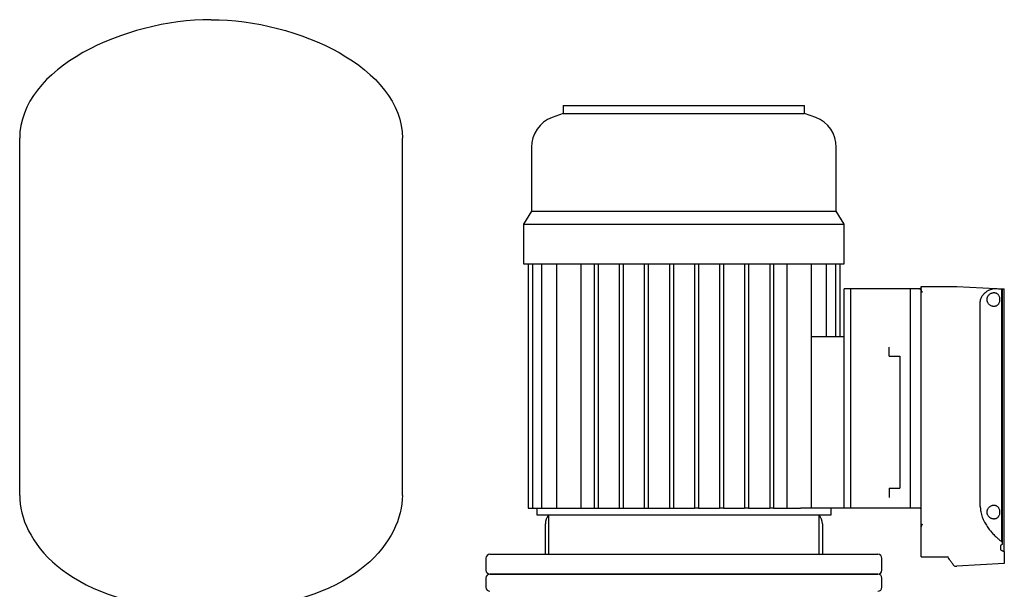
# Model space of a CAD drawing. Header units: millimetres. Extents: x 10 to 1774, y 13 to 899.
# Tile 3 of 8: x 10 to 756, y 468 to 899. Entities that reach past the tile are written whole.
import ezdxf

# ---------------------------------------------------------------- set-up
doc = ezdxf.new("R2010")
doc.units = ezdxf.units.MM

msp = doc.modelspace()

# ---------------------------------------------------------------- linework, layer by layer
at = {"color": 7, "linetype": 'Continuous', "lineweight": 25}
for p, q in [((421.95, 834.05), (421.95, 828.05)), ((421.95, 834.05), (513.45, 834.05)), ((513.45, 834.05), (604.95, 834.05)), ((604.95, 828.05), (604.95, 834.05)), ((421.95, 828.05), (413.52, 824.89)), ((421.95, 828.05), (513.45, 828.05)), ((513.45, 828.05), (604.95, 828.05)), ((613.37, 824.89), (604.95, 828.05)), ((10.09, 538.65), (10.09, 809.25)), ((300.09, 538.65), (300.09, 809.25)), ((397.95, 802.42), (397.95, 754.05)), ((628.95, 754.05), (628.95, 802.42)), ((397.95, 754.05), (391.95, 744.05)), ((397.95, 754.05), (513.45, 754.05)), ((513.45, 754.05), (628.95, 754.05)), ((634.95, 744.05), (628.95, 754.05)), ((391.95, 744.05), (391.95, 714.05)), ((391.95, 744.05), (513.45, 744.05)), ((513.45, 744.05), (634.95, 744.05)), ((634.95, 714.05), (634.95, 744.05)), ((391.95, 714.05), (513.45, 714.05)), ((395.35, 714.05), (395.35, 529.05)), ((398.65, 714.05), (398.65, 529.05)), ((405.57, 714.05), (405.57, 529.05)), ((416.95, 714.05), (416.95, 529.05)), ((435.42, 714.05), (435.42, 529.05)), ((445.45, 714.05), (445.45, 529.05)), ((448.45, 714.05), (448.45, 529.05)), ((464.45, 714.05), (464.45, 529.05)), ((467.45, 714.05), (467.45, 529.05)), ((483.45, 714.05), (483.45, 529.05)), ((486.45, 714.05), (486.45, 529.05)), ((502.45, 714.05), (502.45, 529.05)), ((505.45, 714.05), (505.45, 529.05)), ((513.45, 714.05), (634.95, 714.05)), ((521.45, 714.05), (521.45, 529.05)), ((524.45, 714.05), (524.45, 529.05)), ((540.45, 714.05), (540.45, 529.05)), ((543.45, 714.05), (543.45, 529.05)), ((559.45, 714.05), (559.45, 529.05)), ((562.45, 714.05), (562.45, 529.05)), ((578.45, 714.05), (578.45, 529.05)), ((581.45, 714.05), (581.45, 529.05)), ((591.47, 714.05), (591.47, 529.05)), ((609.94, 714.05), (609.94, 529.05)), ((621.32, 714.05), (621.32, 659.05)), ((628.24, 714.05), (628.24, 659.05)), ((631.54, 714.05), (631.54, 659.05)), ((634.95, 529.05), (634.95, 695.05)), ((639.95, 695.05), (634.95, 695.05)), ((639.95, 529.05), (639.95, 695.05)), ((685.25, 695.05), (639.95, 695.05)), ((685.25, 529.05), (685.25, 695.05)), ((693.25, 695.05), (685.25, 695.05)), ((693.25, 696.88), (720.32, 696.93)), ((693.25, 696.05), (693.25, 696.88)), ((693.25, 694.94), (693.25, 695.05)), ((693.25, 693.94), (693.25, 694.2)), ((693.25, 514.81), (693.25, 693.94)), ((720.37, 696.93), (749.73, 695.39)), ((754.02, 695.17), (754.02, 503.79)), ((754.02, 695.17), (754.7, 695.13)), ((754.7, 695.13), (754.7, 503.05)), ((754.7, 695.13), (756.25, 695.05)), ((756.25, 496.28), (756.25, 695.05)), ((738.05, 530.31), (738.05, 685.05)), ((609.94, 659.05), (634.95, 659.05)), ((668.95, 644.05), (668.95, 651.05)), ((668.95, 644.05), (676.95, 644.05)), ((676.95, 644.05), (676.95, 544.05)), ((668.95, 544.05), (676.95, 544.05)), ((668.95, 544.05), (668.95, 537.05)), ((395.35, 529.05), (398.65, 529.05)), ((398.65, 529.05), (405.57, 529.05)), ((401.95, 529.05), (401.95, 524.05)), ((401.95, 524.05), (513.45, 524.05)), ((405.57, 529.05), (413.29, 529.05)), ((410.95, 524.05), (410.95, 494.05)), ((413.29, 529.05), (416.95, 529.05)), ((416.95, 529.05), (425.08, 529.05)), ((425.08, 529.05), (445.45, 529.05)), ((445.45, 529.05), (448.45, 529.05)), ((448.45, 529.05), (464.45, 529.05)), ((464.45, 529.05), (467.45, 529.05)), ((467.45, 529.05), (483.45, 529.05)), ((483.45, 529.05), (486.45, 529.05)), ((486.45, 529.05), (502.45, 529.05)), ((502.45, 529.05), (505.45, 529.05)), ((505.45, 529.05), (513.45, 529.05)), ((513.45, 529.05), (521.45, 529.05)), ((513.45, 524.05), (624.95, 524.05)), ((524.45, 529.05), (521.45, 529.05)), ((524.45, 529.05), (540.45, 529.05)), ((543.45, 529.05), (540.45, 529.05)), ((543.45, 529.05), (559.45, 529.05)), ((562.45, 529.05), (559.45, 529.05)), ((562.45, 529.05), (578.45, 529.05)), ((581.45, 529.05), (578.45, 529.05)), ((581.45, 529.05), (601.81, 529.05)), ((609.94, 529.05), (601.81, 529.05)), ((634.95, 529.05), (609.94, 529.05)), ((615.95, 494.05), (615.95, 524.05)), ((624.95, 524.05), (624.95, 529.05)), ((639.95, 529.05), (634.95, 529.05)), ((685.25, 529.05), (639.95, 529.05)), ((692.25, 529.05), (685.25, 529.05)), ((408.45, 494.05), (408.45, 517.05)), ((618.45, 517.05), (618.45, 494.05)), ((693.25, 503.88), (693.25, 514.81)), ((693.25, 492.13), (693.25, 503.88)), ((753.24, 500.64), (753.24, 497.39)), ((754.7, 503.05), (754.7, 501.57)), ((366.45, 494.05), (513.45, 494.05)), ((513.45, 494.05), (660.45, 494.05)), ((756.25, 496.28), (756.25, 487.05)), ((363.45, 491.05), (363.45, 482.05)), ((663.45, 482.05), (663.45, 491.05)), ((693.12, 492.07), (713.58, 492.03)), ((713.58, 492.03), (713.87, 492.09)), ((718.76, 485.17), (720.32, 485.17)), ((756.25, 487.05), (720.37, 485.17)), ((366.45, 479.05), (660.44, 479.05)), ((513.45, 479.05), (366.45, 479.05)), ((660.45, 479.05), (513.45, 479.05)), ((660.44, 479.05), (660.45, 479.05)), ((363.45, 476.05), (363.45, 469.05)), ((663.45, 469.05), (663.45, 476.05))]:
    msp.add_line(p, q, dxfattribs=at)
at = {"color": 7, "linetype": 'Continuous', "lineweight": 25, "flags": 128}
msp.add_lwpolyline([(692.25, 694.94), (692.81, 694.94), (693.25, 694.94)], dxfattribs=at)
at = {"color": 7, "linetype": 'Continuous', "lineweight": 25}
for centre, radius, start, end in [((421.95, 802.42), 24, 110.55605, 180), ((604.95, 802.42), 24, 0, 69.44395), ((720.32, 695.93), 1, 87, 90.1), ((418.45, 517.05), 10, 138.59038, 180), ((608.45, 517.05), 10, 0, 41.40962), ((366.45, 491.05), 3, 90, 180), ((660.45, 491.05), 3, 0, 90), ((718.76, 486.17), 1, 215.50392, 269.9), ((720.32, 486.17), 1, 269.9, 273), ((366.45, 482.05), 3, 180, 270), ((366.45, 476.05), 3, 90, 180), ((660.45, 482.05), 3, 270, 0), ((660.45, 476.05), 3, 0, 90), ((366.45, 469.05), 3, 180, 270), ((660.45, 469.05), 3, 270, 0)]:
    msp.add_arc(centre, radius, start, end, dxfattribs=at)
for points in [[(155.09, 899.05), (89.58, 899.05), (10.09, 862.39), (10.09, 809.25)], [(155.09, 899.05), (220.61, 899.05), (300.09, 862.39), (300.09, 809.25)], [(749.73, 695.39), (751.24, 695.31), (752.68, 695.24), (754.02, 695.17)], [(10.09, 538.65), (10.09, 505.05), (44.1, 458.63), (135.09, 452.68)], [(300.09, 538.65), (300.09, 505.05), (266.09, 458.63), (175.09, 452.68)], [(752.28, 505.23), (752.87, 504.75), (753.45, 504.27), (754.02, 503.79)], [(754.7, 501.57), (754.22, 501.25), (753.73, 500.94), (753.24, 500.64)], [(754.02, 503.79), (754.24, 503.54), (754.47, 503.3), (754.7, 503.05)], [(753.24, 497.39), (754.24, 497), (755.24, 496.63), (756.25, 496.28)]]:
    msp.add_open_spline(points, degree=3, dxfattribs=at)
for points, knots in [([(693.25, 696.05), (693.24, 696.02), (693.24, 695.96), (693.23, 695.86), (693.21, 695.77), (693.18, 695.68), (693.14, 695.59), (693.07, 695.48), (692.97, 695.35), (692.83, 695.23), (692.69, 695.15), (692.57, 695.1), (692.46, 695.07), (692.35, 695.05), (692.28, 695.05), (692.25, 695.05)], [0, 0, 0, 0, 0.09473, 0.184561, 0.269643, 0.350152, 0.426298, 0.498326, 0.631992, 0.748617, 0.814174, 0.874219, 0.917797, 0.959226, 1, 1, 1, 1]), ([(692.25, 694.94), (692.28, 694.94), (692.33, 694.94), (692.42, 694.93), (692.51, 694.92), (692.59, 694.9), (692.71, 694.87), (692.85, 694.81), (693, 694.71), (693.11, 694.6), (693.19, 694.48), (693.24, 694.34), (693.24, 694.25), (693.25, 694.2)], [0, 0, 0, 0, 0.049939, 0.099382, 0.148872, 0.198948, 0.250132, 0.372681, 0.500013, 0.622659, 0.750115, 0.873467, 1, 1, 1, 1]), ([(693.25, 693.94), (693.25, 693.91), (693.25, 693.85), (693.26, 693.76), (693.29, 693.65), (693.34, 693.53), (693.4, 693.44), (693.43, 693.4)], [0, 0, 0, 0, 0.165958, 0.331959, 0.498952, 0.752233, 1, 1, 1, 1]), ([(738.05, 685.05), (738.05, 685.13), (738.05, 685.3), (738.07, 685.56), (738.09, 685.81), (738.12, 686.07), (738.16, 686.32), (738.2, 686.57), (738.26, 686.83), (738.32, 687.08), (738.39, 687.34), (738.57, 687.89), (738.93, 688.74), (739.53, 689.78), (740.24, 690.74), (741, 691.58), (741.82, 692.35), (742.95, 693.24), (744.14, 693.97), (745.32, 694.53), (746.25, 694.88), (747.14, 695.14), (747.88, 695.29), (748.46, 695.36), (748.9, 695.39), (749.32, 695.41), (749.59, 695.4), (749.73, 695.39)], [0, 0, 0, 0, 0.012117, 0.024284, 0.036513, 0.048818, 0.06121, 0.073701, 0.086304, 0.099031, 0.111892, 0.124898, 0.184763, 0.250107, 0.309389, 0.375028, 0.433855, 0.500081, 0.624465, 0.68709, 0.749847, 0.81764, 0.875036, 0.908188, 0.940062, 0.970664, 1, 1, 1, 1]), ([(693.43, 693.4), (693.45, 693.38), (693.48, 693.34), (693.53, 693.26), (693.59, 693.18), (693.66, 693.09), (693.73, 693), (693.82, 692.9), (693.91, 692.78), (694.01, 692.66), (694.07, 692.59), (694.09, 692.56)], [0, 0, 0, 0, 0.083697, 0.175739, 0.276081, 0.384605, 0.501121, 0.611645, 0.750604, 0.914626, 1, 1, 1, 1]), ([(748.41, 681.8), (748.34, 681.8), (748.2, 681.8), (747.99, 681.82), (747.78, 681.84), (747.57, 681.88), (747.35, 681.92), (747.14, 681.98), (746.93, 682.04), (746.51, 682.19), (745.89, 682.49), (745.08, 683.05), (744.35, 683.78), (743.82, 684.55), (743.49, 685.24), (743.3, 685.81), (743.18, 686.42), (743.14, 687.04), (743.18, 687.67), (743.3, 688.27), (743.49, 688.85), (743.81, 689.54), (744.34, 690.32), (745.07, 691.04), (745.88, 691.61), (746.58, 691.94), (747.14, 692.13), (747.57, 692.23), (747.99, 692.29), (748.27, 692.3), (748.41, 692.3)], [0, 0, 0, 0, 0.01566, 0.031275, 0.046861, 0.062436, 0.078014, 0.093612, 0.109246, 0.124933, 0.188102, 0.249091, 0.314044, 0.374185, 0.406197, 0.436946, 0.468546, 0.499591, 0.530715, 0.562422, 0.593186, 0.625225, 0.685338, 0.750281, 0.811567, 0.875072, 0.90639, 0.937564, 0.968724, 1, 1, 1, 1]), ([(748.41, 692.3), (748.48, 692.3), (748.61, 692.3), (748.81, 692.28), (749.01, 692.26), (749.21, 692.23), (749.4, 692.18), (749.59, 692.13), (749.77, 692.07), (750.15, 691.92), (750.69, 691.62), (751.24, 691.14), (751.63, 690.67), (751.99, 690.13), (752.37, 689.35), (752.66, 688.25), (752.76, 687.05), (752.66, 685.86), (752.37, 684.76), (751.99, 683.97), (751.63, 683.43), (751.24, 682.96), (750.69, 682.48), (750.09, 682.15), (749.58, 681.96), (749.2, 681.87), (748.81, 681.81), (748.54, 681.8), (748.41, 681.8)], [0, 0, 0, 0, 0.016024, 0.031896, 0.047633, 0.063252, 0.078771, 0.094205, 0.109575, 0.124897, 0.18867, 0.249769, 0.281384, 0.312251, 0.37479, 0.437377, 0.499809, 0.562264, 0.624905, 0.687643, 0.718675, 0.750472, 0.811615, 0.875443, 0.906051, 0.93692, 0.968191, 1, 1, 1, 1]), ([(738.05, 530.31), (738.05, 530.17), (738.05, 529.89), (738.07, 529.47), (738.09, 529.05), (738.11, 528.63), (738.15, 528.22), (738.19, 527.8), (738.25, 527.38), (738.31, 526.96), (738.38, 526.54), (738.55, 525.59), (738.91, 524.1), (739.54, 522.16), (740.32, 520.29), (741.19, 518.52), (742.15, 516.82), (743.51, 514.68), (744.97, 512.71), (746.48, 510.89), (747.63, 509.61), (748.79, 508.4), (749.76, 507.45), (750.54, 506.73), (751.12, 506.21), (751.7, 505.71), (752.09, 505.39), (752.28, 505.23)], [0, 0, 0, 0, 0.0124, 0.024807, 0.037228, 0.04967, 0.062141, 0.074647, 0.087196, 0.099794, 0.112449, 0.125167, 0.186834, 0.250667, 0.311763, 0.375337, 0.436902, 0.500684, 0.624947, 0.68665, 0.749369, 0.811801, 0.874688, 0.906033, 0.937357, 0.968674, 1, 1, 1, 1]), ([(748.41, 520.8), (748.34, 520.8), (748.2, 520.8), (747.99, 520.82), (747.78, 520.84), (747.57, 520.88), (747.35, 520.92), (747.14, 520.98), (746.93, 521.04), (746.51, 521.19), (745.89, 521.49), (745.08, 522.05), (744.35, 522.78), (743.82, 523.55), (743.49, 524.24), (743.3, 524.81), (743.18, 525.42), (743.14, 526.04), (743.18, 526.67), (743.3, 527.27), (743.49, 527.85), (743.81, 528.54), (744.34, 529.32), (745.07, 530.04), (745.88, 530.61), (746.58, 530.94), (747.14, 531.13), (747.57, 531.23), (747.99, 531.29), (748.27, 531.3), (748.41, 531.3)], [0, 0, 0, 0, 0.01566, 0.031275, 0.046861, 0.062436, 0.078014, 0.093612, 0.109246, 0.124933, 0.188102, 0.249091, 0.314044, 0.374185, 0.406197, 0.436946, 0.468546, 0.499591, 0.530715, 0.562422, 0.593186, 0.625225, 0.685338, 0.750281, 0.811567, 0.875072, 0.90639, 0.937564, 0.968724, 1, 1, 1, 1]), ([(748.41, 531.3), (748.48, 531.3), (748.61, 531.3), (748.81, 531.28), (749.01, 531.26), (749.21, 531.23), (749.4, 531.18), (749.59, 531.13), (749.77, 531.07), (750.15, 530.92), (750.69, 530.62), (751.24, 530.14), (751.63, 529.67), (751.99, 529.13), (752.37, 528.35), (752.66, 527.25), (752.76, 526.05), (752.66, 524.86), (752.37, 523.76), (751.99, 522.97), (751.63, 522.43), (751.24, 521.96), (750.69, 521.48), (750.09, 521.15), (749.58, 520.96), (749.2, 520.87), (748.81, 520.81), (748.54, 520.8), (748.41, 520.8)], [0, 0, 0, 0, 0.016024, 0.031896, 0.047633, 0.063252, 0.078771, 0.094205, 0.109575, 0.124897, 0.18867, 0.249769, 0.281384, 0.312251, 0.37479, 0.437377, 0.499809, 0.562264, 0.624905, 0.687643, 0.718675, 0.750472, 0.811615, 0.875443, 0.906051, 0.93692, 0.968191, 1, 1, 1, 1]), ([(693.25, 528.05), (693.25, 528.17), (693.22, 528.3), (693.13, 528.54), (693.05, 528.66), (692.86, 528.85), (692.74, 528.93), (692.49, 529.03), (692.36, 529.05), (692.25, 529.05)], [0, 0, 0, 0, 0.25, 0.25, 0.5, 0.5, 0.75, 0.75, 1, 1, 1, 1]), ([(693.65, 516.35), (693.63, 516.31), (693.58, 516.24), (693.52, 516.13), (693.47, 516.01), (693.42, 515.88), (693.38, 515.74), (693.33, 515.56), (693.28, 515.34), (693.25, 515.07), (693.25, 514.9), (693.25, 514.81)], [0, 0, 0, 0, 0.074646, 0.152435, 0.233655, 0.318558, 0.407366, 0.500274, 0.665526, 0.831819, 1, 1, 1, 1]), ([(694.09, 516.98), (694.06, 516.94), (694.01, 516.87), (693.94, 516.77), (693.85, 516.64), (693.75, 516.5), (693.69, 516.4), (693.65, 516.35)], [0, 0, 0, 0, 0.165675, 0.332392, 0.499984, 0.754209, 1, 1, 1, 1]), ([(717.95, 485.59), (717.88, 485.69), (717.73, 485.89), (716.64, 487.43), (715.18, 489.47), (713.95, 491.2), (713.35, 492.03)], [0, 0, 0, 0, 0.281736, 0.56592, 0.790939, 1, 1, 1, 1])]:
    msp.add_open_spline(points, degree=3, knots=knots, dxfattribs=at)

doc.saveas('drawing.dxf')
